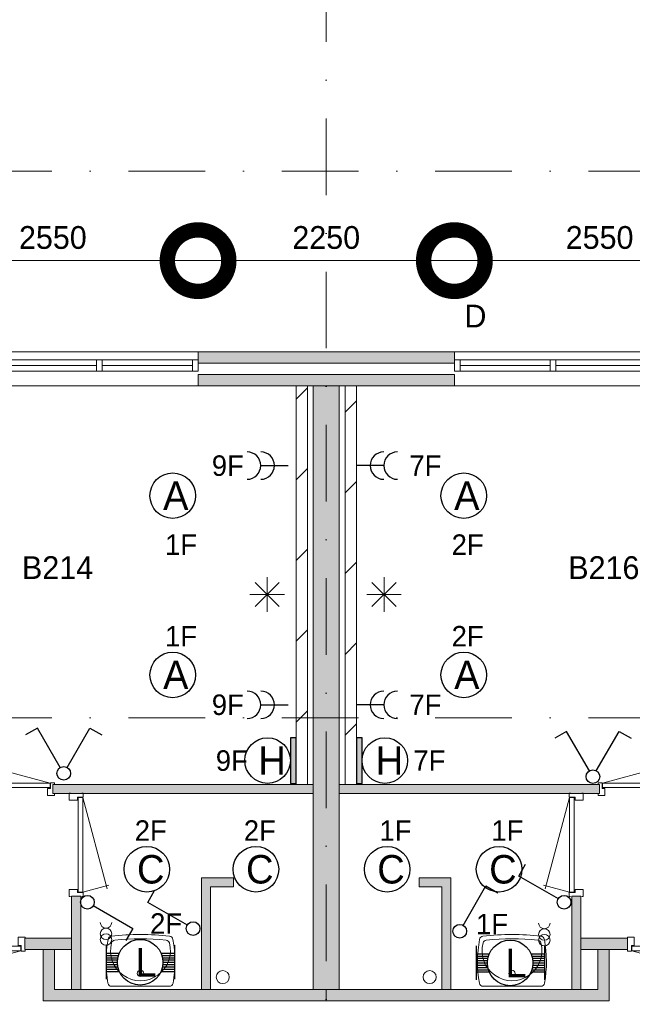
# Model space of a CAD drawing. Header units: millimetres. Extents: x 84337 to 168437, y -3060 to 56340.
# Tile 33 of 84: x 115629 to 121007, y 11954 to 20601. Entities that reach past the tile are written whole.
import ezdxf
from ezdxf.enums import TextEntityAlignment as Align
from ezdxf.xclip import XClip

# ---------------------------------------------------------------- set-up
doc = ezdxf.new("R2010")
doc.units = ezdxf.units.MM
doc.header["$PDMODE"] = 3
doc.header["$PDSIZE"] = 1
doc.linetypes.add('DGN1', pattern=[504.6, 0, -504.6])
doc.linetypes.add('DGN4', pattern=[1345.6, 672.8, -336.4, 0, -336.4])
for name, color, linetype in [('14', 7, 'Continuous'), ('16', 7, 'Continuous'), ('17', 7, 'Continuous'), ('18', 7, 'Continuous'), ('19', 7, 'Continuous'), ('30', 7, 'Continuous'), ('32', 7, 'Continuous'), ('33', 7, 'Continuous'), ('40', 7, 'Continuous'), ('48', 7, 'Continuous'), ('5', 7, 'Continuous'), ('56', 7, 'Continuous'), ('58', 7, 'Continuous'), ('62', 7, 'Continuous')]:
    doc.layers.add(name, color=color, linetype=linetype)
doc.styles.add('dgn001', font='dgn001.shx')
doc.styles.add('dgn003', font='dgn003.shx')
doc.styles.get("Standard").update_dxf_attribs({"font": 'arial.ttf'})
doc.dimstyles.get("Standard").update_dxf_attribs({"dimtxt": 0.18, "dimasz": 0.18, "dimexe": 0.18, "dimexo": 0.0625, "dimgap": 0.09, "dimtad": 0, "dimtih": 1, "dimtoh": 1, "dimdec": 4, "dimzin": 0, "dimdsep": 46, "dimtxsty": 'Standard', "dimcen": 0.09, "dimadec": 0, "dimazin": 0, "dimtfac": 1, "dimtdec": 4, "dimtofl": 0, "dimtmove": 0, "dimatfit": 3, "dimfxl": 1, "dimtolj": 1, "dimtzin": 0, "dimarcsym": 0})

# ---------------------------------------------------------------- blocks, each defined once
blk = doc.blocks.new('EA734')
at = {"layer": '18'}
blk.add_hatch(color=3, dxfattribs=at).paths.add_polyline_path([(0, -200), (0, 200), (-50, 200), (-50, -200)])
at = {"layer": '18', "color": 3, "linetype": 'Continuous', "lineweight": 30, "flags": 128}
blk.add_lwpolyline([(0, -200), (0, 200), (-50, 200), (-50, -200), (0, -200)], dxfattribs=at)
at = {"layer": '18', "color": 3, "linetype": 'Continuous', "lineweight": 30}
blk.add_circle((-250, 0), 200, dxfattribs=at)
at = {"layer": '18', "color": 1, "linetype": 'Continuous', "lineweight": 13, "style": 'dgn001'}
blk.add_text('9F', height=180, dxfattribs=at).set_placement((-423.4, 0), align=Align.MIDDLE_RIGHT)
at = {"layer": '18', "color": 2, "linetype": 'Continuous', "lineweight": 13, "style": 'dgn001'}
blk.add_text('H', height=250, dxfattribs=at).set_placement((-210.3, 0), align=Align.MIDDLE_CENTER)
blk = doc.blocks.new('EA836')
at = {"layer": '18'}
blk.add_hatch(color=3, dxfattribs=at).paths.add_polyline_path([(50, -200), (50, 200), (0, 200), (0, -200)])
at = {"layer": '18', "color": 3, "linetype": 'Continuous', "lineweight": 30, "flags": 128}
blk.add_lwpolyline([(50, -200), (50, 200), (0, 200), (0, -200), (50, -200)], dxfattribs=at)
at = {"layer": '18', "color": 3, "linetype": 'Continuous', "lineweight": 30}
blk.add_circle((250, 0), 200, dxfattribs=at)
at = {"layer": '18', "color": 2, "linetype": 'Continuous', "lineweight": 13, "style": 'dgn001'}
blk.add_text('H', height=250, dxfattribs=at).set_placement((289.7, 0), align=Align.MIDDLE_CENTER)
at = {"layer": '18', "color": 1, "linetype": 'Continuous', "lineweight": 13, "style": 'dgn001'}
blk.add_text('7F', height=180, dxfattribs=at).set_placement((500, 0), align=Align.MIDDLE_LEFT)
blk = doc.blocks.new('EC6358')
at = {"layer": '18', "color": 3, "linetype": 'Continuous', "lineweight": 30}
blk.add_circle((0.005, 0), 200, dxfattribs=at)
at = {"layer": '18', "color": 1, "linetype": 'Continuous', "lineweight": 13, "style": 'dgn001'}
blk.add_text('2F', height=180, dxfattribs=at).set_placement((34.02, 250), align=Align.CENTER)
at = {"layer": '18', "color": 2, "linetype": 'Continuous', "lineweight": 13, "style": 'dgn001'}
blk.add_text('C', height=249.99, dxfattribs=at).set_placement((33.755, -0.005), align=Align.MIDDLE_CENTER)
blk = doc.blocks.new('EC6359')
at = {"layer": '18', "color": 3, "linetype": 'Continuous', "lineweight": 30}
blk.add_circle((0.005, 0), 200, dxfattribs=at)
at = {"layer": '18', "color": 1, "linetype": 'Continuous', "lineweight": 13, "style": 'dgn001'}
blk.add_text('2F', height=180, dxfattribs=at).set_placement((34.02, 250), align=Align.CENTER)
at = {"layer": '18', "color": 2, "linetype": 'Continuous', "lineweight": 13, "style": 'dgn001'}
blk.add_text('C', height=249.99, dxfattribs=at).set_placement((33.755, -0.005), align=Align.MIDDLE_CENTER)
blk = doc.blocks.new('EC6360')
at = {"layer": '18', "color": 3, "linetype": 'Continuous', "lineweight": 30}
blk.add_circle((0, 0), 200, dxfattribs=at)
at = {"layer": '18', "color": 1, "linetype": 'Continuous', "lineweight": 13, "style": 'dgn001'}
blk.add_text('1F', height=180, dxfattribs=at).set_placement((73, 250), align=Align.CENTER)
at = {"layer": '18', "color": 2, "linetype": 'Continuous', "lineweight": 13, "style": 'dgn001'}
blk.add_text('A', height=250, dxfattribs=at).set_placement((26.9, 0), align=Align.MIDDLE_CENTER)
blk = doc.blocks.new('EC6363')
at = {"layer": '18', "color": 3, "linetype": 'Continuous', "lineweight": 30}
blk.add_circle((-0.015, 0.01), 200, dxfattribs=at)
at = {"layer": '18', "color": 2, "linetype": 'Continuous', "lineweight": 13, "style": 'dgn001'}
blk.add_text('A', height=249.99, dxfattribs=at).set_placement((26.855, -0.005), align=Align.MIDDLE_CENTER)
at = {"layer": '18', "color": 1, "linetype": 'Continuous', "lineweight": 13, "style": 'dgn001'}
blk.add_text('1F', height=180, dxfattribs=at).set_placement((72.98, -340), align=Align.TOP_CENTER)
blk = doc.blocks.new('EC6378')
at = {"layer": '18', "color": 3, "linetype": 'Continuous', "lineweight": 30}
blk.add_circle((0, 0), 200, dxfattribs=at)
at = {"layer": '18', "color": 1, "linetype": 'Continuous', "lineweight": 13, "style": 'dgn001'}
blk.add_text('2F', height=180, dxfattribs=at).set_placement((34, 250), align=Align.CENTER)
at = {"layer": '18', "color": 2, "linetype": 'Continuous', "lineweight": 13, "style": 'dgn001'}
blk.add_text('A', height=250, dxfattribs=at).set_placement((26.9, 0), align=Align.MIDDLE_CENTER)
blk = doc.blocks.new('EC6381')
at = {"layer": '18', "color": 3, "linetype": 'Continuous', "lineweight": 30}
blk.add_circle((0, 0), 200, dxfattribs=at)
at = {"layer": '18', "color": 2, "linetype": 'Continuous', "lineweight": 13, "style": 'dgn001'}
blk.add_text('A', height=250, dxfattribs=at).set_placement((26.9, 0), align=Align.MIDDLE_CENTER)
at = {"layer": '18', "color": 1, "linetype": 'Continuous', "lineweight": 13, "style": 'dgn001'}
blk.add_text('2F', height=180, dxfattribs=at).set_placement((34, -340), align=Align.TOP_CENTER)
blk = doc.blocks.new('EC6384')
at = {"layer": '18', "color": 3, "linetype": 'Continuous', "lineweight": 30}
blk.add_circle((-0.005, 0), 200, dxfattribs=at)
at = {"layer": '18', "color": 1, "linetype": 'Continuous', "lineweight": 13, "style": 'dgn001'}
blk.add_text('1F', height=180, dxfattribs=at).set_placement((72.98, 250), align=Align.CENTER)
at = {"layer": '18', "color": 2, "linetype": 'Continuous', "lineweight": 13, "style": 'dgn001'}
blk.add_text('C', height=249.99, dxfattribs=at).set_placement((33.755, -0.005), align=Align.MIDDLE_CENTER)
blk = doc.blocks.new('EC6385')
at = {"layer": '18', "color": 3, "linetype": 'Continuous', "lineweight": 30}
blk.add_circle((-0.005, 0), 200, dxfattribs=at)
at = {"layer": '18', "color": 1, "linetype": 'Continuous', "lineweight": 13, "style": 'dgn001'}
blk.add_text('1F', height=180, dxfattribs=at).set_placement((72.98, 250), align=Align.CENTER)
at = {"layer": '18', "color": 2, "linetype": 'Continuous', "lineweight": 13, "style": 'dgn001'}
blk.add_text('C', height=249.99, dxfattribs=at).set_placement((33.755, -0.005), align=Align.MIDDLE_CENTER)
blk = doc.blocks.new('AnonymousCell7')
at = {"layer": '18', "color": 3, "linetype": 'Continuous', "lineweight": 0, "flags": 128}
blk.add_lwpolyline([(50, 99.5, -0.99989), (-50, 99.5)], format="xyb", dxfattribs=at)
at = {"layer": '18', "color": 3, "linetype": 'Continuous', "lineweight": 0}
for centre in [(0, -0.5), (0, -50.5)]:
    blk.add_circle(centre, 50, dxfattribs=at)
blk = doc.blocks.new('EA07')
at = {"layer": '18', "color": 3, "linetype": 'Continuous', "lineweight": 30}
for p, q in [((-300, 150), (-300, -150)), ((300, 150), (300, -150)), ((-300, 80), (-182, 80)), ((-300, 60), (-190, 60)), ((-300, 40), (-195, 40)), ((-300, 20), (-200, 20)), ((-300, 0), (-200, 0)), ((182, 80), (300, 80)), ((190, 60), (300, 60)), ((195, 40), (300, 40)), ((200, 20), (300, 20)), ((200, 0), (300, 0)), ((-300, -20), (-200, -20)), ((-300, -40), (-195, -40)), ((-300, -60), (-190, -60)), ((-300, -80), (-182, -80)), ((182, -80), (300, -80)), ((190, -60), (300, -60)), ((195, -40), (300, -40)), ((200, -20), (300, -20))]:
    blk.add_line(p, q, dxfattribs=at)
blk.add_circle((0, -0.5), 200, dxfattribs=at)
at = {"layer": '18', "color": 1, "linetype": 'Continuous', "lineweight": 0, "style": 'dgn001'}
blk.add_text('2F', height=180, dxfattribs=at).set_placement((368.04, 250), align=Align.RIGHT)
at = {"layer": '18', "color": 2, "linetype": 'Continuous', "lineweight": 13, "style": 'dgn001'}
blk.add_text('L', height=249.99, dxfattribs=at).set_placement((50.995, -1.005), align=Align.MIDDLE_CENTER)
blk = doc.blocks.new('AnonymousCell34')
at = {"layer": '18', "color": 3, "linetype": 'Continuous', "lineweight": 0}
for centre in [(0, -0.5), (0, -50.5)]:
    blk.add_circle(centre, 50, dxfattribs=at)
blk.add_arc((0, 99.5), 50, 180.00631, 359.99369, dxfattribs=at)
blk = doc.blocks.new('EA011')
at = {"layer": '18', "color": 3, "linetype": 'Continuous', "lineweight": 30}
for p, q in [((-300, 150), (-300, -150)), ((300, 150), (300, -150)), ((-300, 80), (-182, 80)), ((-300, 60), (-190, 60)), ((-300, 40), (-195, 40)), ((-300, 20), (-200, 20)), ((-300, 0), (-200, 0)), ((182, 80), (300, 80)), ((190, 60), (300, 60)), ((195, 40), (300, 40)), ((200, 20), (300, 20)), ((200, 0), (300, 0)), ((-300, -20), (-200, -20)), ((-300, -40), (-195, -40)), ((-300, -60), (-190, -60)), ((-300, -80), (-182, -80)), ((182, -80), (300, -80)), ((190, -60), (300, -60)), ((195, -40), (300, -40)), ((200, -20), (300, -20))]:
    blk.add_line(p, q, dxfattribs=at)
blk.add_circle((0, -0.5), 200, dxfattribs=at)
at = {"layer": '18', "color": 1, "linetype": 'Continuous', "lineweight": 0, "style": 'dgn001'}
blk.add_text('1F', height=180, dxfattribs=at).set_placement((-300, 250))
at = {"layer": '18', "color": 2, "linetype": 'Continuous', "lineweight": 13, "style": 'dgn001'}
blk.add_text('L', height=249.99, dxfattribs=at).set_placement((50.995, -1.005), align=Align.MIDDLE_CENTER)
blk = doc.blocks.new('EL197')
at = {"layer": '16', "color": 3, "linetype": 'Continuous', "lineweight": 30}
blk.add_line((-240, 0), (0, 0), dxfattribs=at)
for centre in [(-360, 0), (-240, 0)]:
    blk.add_arc(centre, 120, 270, 90, dxfattribs=at)
at = {"layer": '16', "color": 2, "linetype": 'Continuous', "lineweight": 13, "style": 'dgn001'}
blk.add_text('9F', height=180, dxfattribs=at).set_placement((-388.44, 0), align=Align.MIDDLE_RIGHT)
blk = doc.blocks.new('EL198')
at = {"layer": '16', "color": 3, "linetype": 'Continuous', "lineweight": 30}
blk.add_line((-240, 0), (0, 0), dxfattribs=at)
for centre in [(-360, 0), (-240, 0)]:
    blk.add_arc(centre, 120, 270, 90, dxfattribs=at)
at = {"layer": '16', "color": 2, "linetype": 'Continuous', "lineweight": 13, "style": 'dgn001'}
blk.add_text('9F', height=180, dxfattribs=at).set_placement((-388.44, 0), align=Align.MIDDLE_RIGHT)
blk = doc.blocks.new('EL199')
at = {"layer": '16', "color": 3, "linetype": 'Continuous', "lineweight": 30}
blk.add_line((240, 0), (0, 0), dxfattribs=at)
for centre in [(240, 0), (360, 0)]:
    blk.add_arc(centre, 120, 90, 270, dxfattribs=at)
at = {"layer": '16', "color": 2, "linetype": 'Continuous', "lineweight": 13, "style": 'dgn001'}
blk.add_text('7F', height=180, dxfattribs=at).set_placement((465, 0), align=Align.MIDDLE_LEFT)
blk = doc.blocks.new('EL1100')
at = {"layer": '16', "color": 3, "linetype": 'Continuous', "lineweight": 30}
blk.add_line((240, 0), (0, 0), dxfattribs=at)
for centre in [(240, 0), (360, 0)]:
    blk.add_arc(centre, 120, 90, 270, dxfattribs=at)
at = {"layer": '16', "color": 2, "linetype": 'Continuous', "lineweight": 13, "style": 'dgn001'}
blk.add_text('7F', height=180, dxfattribs=at).set_placement((465, 0), align=Align.MIDDLE_LEFT)
blk = doc.blocks.new('EH629')
at = {"layer": '19', "color": 3, "linetype": 'Continuous', "lineweight": 30}
for p, q in [((-230, 398), (-335, 338)), ((-30, 50), (-230, 398)), ((30, 50), (230, 398)), ((230, 398), (335, 338))]:
    blk.add_line(p, q, dxfattribs=at)
blk.add_circle((0, 0), 60, dxfattribs=at)
blk = doc.blocks.new('EH0118')
at = {"layer": '19', "color": 3, "linetype": 'Continuous', "lineweight": 30}
for p, q in [((30, 50), (230, 398)), ((230, 398), (335, 338))]:
    blk.add_line(p, q, dxfattribs=at)
blk.add_circle((0, 0), 60, dxfattribs=at)
blk = doc.blocks.new('EH0119')
at = {"layer": '19', "color": 3, "linetype": 'Continuous', "lineweight": 30}
for p, q in [((-398, 230), (-338, 335)), ((-50, 30), (-398, 230))]:
    blk.add_line(p, q, dxfattribs=at)
blk.add_circle((0, 0), 60, dxfattribs=at)
blk = doc.blocks.new('EH0120')
at = {"layer": '19', "color": 3, "linetype": 'Continuous', "lineweight": 30}
for p, q in [((-398, 230), (-338, 335)), ((-50, 30), (-398, 230))]:
    blk.add_line(p, q, dxfattribs=at)
blk.add_circle((0, 0), 60, dxfattribs=at)
blk = doc.blocks.new('EH0121')
at = {"layer": '19', "color": 3, "linetype": 'Continuous', "lineweight": 30}
for p, q in [((50, -30), (398, -230)), ((398, -230), (338, -335))]:
    blk.add_line(p, q, dxfattribs=at)
blk.add_circle((0, 0), 60, dxfattribs=at)
blk = doc.blocks.new('EH630')
at = {"layer": '19', "color": 3, "linetype": 'Continuous', "lineweight": 30}
for p, q in [((-230, 398), (-335, 338)), ((-30, 50), (-230, 398)), ((30, 50), (230, 398)), ((230, 398), (335, 338))]:
    blk.add_line(p, q, dxfattribs=at)
blk.add_circle((0, 0), 60, dxfattribs=at)
blk = doc.blocks.new('930L099')
at = {"layer": '33', "color": 1, "linetype": 'Continuous', "lineweight": 0}
for p, q in [((968, 98), (899.56, 353.44)), ((38, 98), (936.31, 338.7))]:
    blk.add_line(p, q, dxfattribs=at)
at = {"layer": '33', "color": 92, "linetype": 'Continuous', "lineweight": 13, "true_color": 0x00e100, "flags": 128}
for points in [[(0, 90), (0, 101), (35, 101), (35, 51), (60, 51), (60, -11), (0, -11), (0, 0)], [(1006, 90), (1006, 101), (971, 101), (971, 51), (946, 51), (946, -11), (1006, -11), (1006, 0)]]:
    blk.add_lwpolyline(points, dxfattribs=at)
at = {"layer": '33', "color": 2, "linetype": 'Continuous', "lineweight": 13, "true_color": 0xf0f000, "flags": 128}
blk.add_lwpolyline([(968, 98), (38, 98), (38, 58), (968, 58), (968, 98)], dxfattribs=at)
blk = doc.blocks.new('830R1028')
at = {"layer": '33', "color": 1, "linetype": 'Continuous', "lineweight": 0}
for p, q in [((-868, -108), (-66.28, -322.82)), ((-38, -108), (-99.32, -336.87))]:
    blk.add_line(p, q, dxfattribs=at)
at = {"layer": '33', "color": 92, "linetype": 'Continuous', "lineweight": 13, "true_color": 0x00e100, "flags": 128}
for points in [[(-906, -100), (-906, -111), (-871, -111), (-871, -61), (-846, -61), (-846, 11), (-906, 11), (-906, 0)], [(0, -100), (0, -111), (-35, -111), (-35, -61), (-60, -61), (-60, 11), (0, 11), (0, 0)]]:
    blk.add_lwpolyline(points, dxfattribs=at)
at = {"layer": '33', "color": 2, "linetype": 'Continuous', "lineweight": 13, "true_color": 0xf0f000, "flags": 128}
blk.add_lwpolyline([(-868, -108), (-38, -108), (-38, -68), (-868, -68), (-868, -108)], dxfattribs=at)
blk = doc.blocks.new('830R1029')
at = {"layer": '33', "color": 1, "linetype": 'Continuous', "lineweight": 0}
for p, q in [((-108, 868), (-322.82, 66.28)), ((-108, 38), (-336.87, 99.32))]:
    blk.add_line(p, q, dxfattribs=at)
at = {"layer": '33', "color": 92, "linetype": 'Continuous', "lineweight": 13, "true_color": 0x00e100, "flags": 128}
for points in [[(-100, 906), (-111, 906), (-111, 871), (-61, 871), (-61, 846), (11, 846), (11, 906), (0, 906)], [(-100, 0), (-111, 0), (-111, 35), (-61, 35), (-61, 60), (11, 60), (11, 0), (0, 0)]]:
    blk.add_lwpolyline(points, dxfattribs=at)
at = {"layer": '33', "color": 2, "linetype": 'Continuous', "lineweight": 13, "true_color": 0xf0f000, "flags": 128}
blk.add_lwpolyline([(-108, 868), (-108, 38), (-68, 38), (-68, 868), (-108, 868)], dxfattribs=at)
blk = doc.blocks.new('830R1030')
at = {"layer": '33', "color": 1, "linetype": 'Continuous', "lineweight": 0}
for p, q in [((108, 868), (322.82, 66.28)), ((108, 38), (336.87, 99.32))]:
    blk.add_line(p, q, dxfattribs=at)
at = {"layer": '33', "color": 92, "linetype": 'Continuous', "lineweight": 13, "true_color": 0x00e100, "flags": 128}
for points in [[(100, 906), (111, 906), (111, 871), (61, 871), (61, 846), (-11, 846), (-11, 906), (0, 906)], [(100, 0), (111, 0), (111, 35), (61, 35), (61, 60), (-11, 60), (-11, 0), (0, 0)]]:
    blk.add_lwpolyline(points, dxfattribs=at)
at = {"layer": '33', "color": 2, "linetype": 'Continuous', "lineweight": 13, "true_color": 0xf0f000, "flags": 128}
blk.add_lwpolyline([(108, 868), (108, 38), (68, 38), (68, 868), (108, 868)], dxfattribs=at)
blk = doc.blocks.new('930L0910')
at = {"layer": '33', "color": 1, "linetype": 'Continuous', "lineweight": 0}
for p, q in [((-968, 98), (-899.56, 353.44)), ((-38, 98), (-936.31, 338.7))]:
    blk.add_line(p, q, dxfattribs=at)
at = {"layer": '33', "color": 92, "linetype": 'Continuous', "lineweight": 13, "true_color": 0x00e100, "flags": 128}
for points in [[(-1006, 90), (-1006, 101), (-971, 101), (-971, 51), (-946, 51), (-946, -11), (-1006, -11), (-1006, 0)], [(0, 90), (0, 101), (-35, 101), (-35, 51), (-60, 51), (-60, -11), (0, -11), (0, 0)]]:
    blk.add_lwpolyline(points, dxfattribs=at)
at = {"layer": '33', "color": 2, "linetype": 'Continuous', "lineweight": 13, "true_color": 0xf0f000, "flags": 128}
blk.add_lwpolyline([(-968, 98), (-38, 98), (-38, 58), (-968, 58), (-968, 98)], dxfattribs=at)
blk = doc.blocks.new('WT019')
at = {"layer": '40', "color": 7, "linetype": 'Continuous', "lineweight": 0}
blk.add_line((253.2, 20), (-253.2, 20), dxfattribs=at)
blk.add_circle((0, 133.3), 28.1, dxfattribs=at)
for centre, radius, start, end in [((-252, 426.2), 33, 96.85751, 169.65449), ((0, -1669.4), 2143.7, 83.14249, 96.85751), ((0, -1706.8), 2143.7, 83.95824, 96.04176), ((252, 426.2), 33, 10.34551, 83.14249), ((765.8, 236.5), 1068.4, 169.44861, 190.20169), ((0, 332.1), 263.1, 164.86666, 15.13334), ((-222.2, 392.2), 33, 96.04176, 164.86666), ((222.2, 392.2), 33, 15.13334, 83.95824), ((-765.8, 236.5), 1068.4, 349.79831, 10.55139), ((-253.2, 53), 33, 190.00267, 270), ((253.2, 53), 33, 270, 349.99733)]:
    blk.add_arc(centre, radius, start, end, dxfattribs=at)
blk = doc.blocks.new('830R1032')
at = {"layer": '33', "color": 1, "linetype": 'Continuous', "lineweight": 0}
for p, q in [((38, -108), (99.32, -336.87)), ((868, -108), (66.28, -322.82))]:
    blk.add_line(p, q, dxfattribs=at)
at = {"layer": '33', "color": 92, "linetype": 'Continuous', "lineweight": 13, "true_color": 0x00e100, "flags": 128}
for points in [[(0, -100), (0, -111), (35, -111), (35, -61), (60, -61), (60, 11), (0, 11), (0, 0)], [(906, -100), (906, -111), (871, -111), (871, -61), (846, -61), (846, 11), (906, 11), (906, 0)]]:
    blk.add_lwpolyline(points, dxfattribs=at)
at = {"layer": '33', "color": 2, "linetype": 'Continuous', "lineweight": 13, "true_color": 0xf0f000, "flags": 128}
blk.add_lwpolyline([(868, -108), (38, -108), (38, -68), (868, -68), (868, -108)], dxfattribs=at)
blk = doc.blocks.new('WT0110')
at = {"layer": '40', "color": 7, "linetype": 'Continuous', "lineweight": 0}
blk.add_line((-253.2, 20), (253.2, 20), dxfattribs=at)
at = {"layer": '40', "color": 7, "linetype": 'Continuous', "lineweight": 0, "flags": 128}
for points in [[(-284.5, 432.1, -0.328769), (-256, 459)], [(-256, 459, -0.059915), (256, 459)], [(-225.6, 425, -0.052773), (225.6, 425)], [(256, 459, -0.328769), (284.5, 432.1)], [(-285.7, 47.3, -0.090801), (-284.5, 432.1)], [(254, 400.8, -1.30637), (-254, 400.8)], [(-254, 400.8, -0.309671), (-225.6, 425)], [(225.6, 425, -0.309671), (254, 400.8)], [(284.5, 432.1, -0.090801), (285.7, 47.3)], [(-253.2, 20, -0.363957), (-285.7, 47.3)], [(285.7, 47.3, -0.363957), (253.2, 20)]]:
    blk.add_lwpolyline(points, format="xyb", dxfattribs=at)
at = {"layer": '40', "color": 7, "linetype": 'Continuous', "lineweight": 0}
blk.add_circle((0, 133.3), 28.1, dxfattribs=at)
blk = doc.blocks.new('_DotSmall')
at = {"color": 0, "linetype": 'ByBlock', "const_width": 0.5}
blk.add_lwpolyline([(-0.0625, 0, 1), (0.0625, 0, 1)], format="xyb", close=True, dxfattribs=at)
blk = doc.blocks.new('*D7976')
at = {"layer": '58', "color": 3, "linetype": 'Continuous', "lineweight": 0, "transparency": 16777216}
blk.add_line((31924.8, 16707.8), (29374.8, 16707.8), dxfattribs=at)
at = {"layer": 'Defpoints', "color": 0, "linetype": 'Continuous', "transparency": 16777216}
for p in [(29374.8, 16707.8), (29374.8, 15907.8), (31924.8, 15907.8)]:
    blk.add_point(p, dxfattribs=at)
at = {"layer": '58', "color": 3, "linetype": 'Continuous', "lineweight": 0, "transparency": 16777216, "xscale": 1080, "yscale": 1080, "zscale": 1080, "rotation": 180}
blk.add_blockref('_DotSmall', (29374.8, 16707.8), dxfattribs=at)
at = {"layer": '58', "color": 3, "linetype": 'Continuous', "lineweight": 0, "transparency": 16777216, "xscale": 1080, "yscale": 1080, "zscale": 1080}
blk.add_blockref('_DotSmall', (31924.8, 16707.8), dxfattribs=at)
at = {"layer": '58', "color": 3, "linetype": 'Continuous', "lineweight": 0, "transparency": 16777216, "insert": (30649.8, 16909.9), "char_height": 200, "attachment_point": 5, "style": 'dgn003'}
blk.add_mtext('\\A1;2550', dxfattribs=at)
blk = doc.blocks.new('*D7977')
at = {"layer": '58', "color": 3, "linetype": 'Continuous', "lineweight": 0, "transparency": 16777216}
blk.add_line((27124.8, 16707.8), (29374.8, 16707.8), dxfattribs=at)
at = {"layer": 'Defpoints', "color": 0, "linetype": 'Continuous', "transparency": 16777216}
for p in [(29374.8, 16707.8), (27124.8, 15907.8), (29374.8, 15907.8)]:
    blk.add_point(p, dxfattribs=at)
at = {"layer": '58', "color": 3, "linetype": 'Continuous', "lineweight": 0, "transparency": 16777216, "xscale": 1080, "yscale": 1080, "zscale": 1080, "rotation": 180}
blk.add_blockref('_DotSmall', (27124.8, 16707.8), dxfattribs=at)
at = {"layer": '58', "color": 3, "linetype": 'Continuous', "lineweight": 0, "transparency": 16777216, "xscale": 1080, "yscale": 1080, "zscale": 1080}
blk.add_blockref('_DotSmall', (29374.8, 16707.8), dxfattribs=at)
at = {"layer": '58', "color": 3, "linetype": 'Continuous', "lineweight": 0, "transparency": 16777216, "insert": (28249.8, 16909.9), "char_height": 200, "attachment_point": 5, "style": 'dgn003'}
blk.add_mtext('\\A1;2250', dxfattribs=at)
blk = doc.blocks.new('*D7978')
at = {"layer": '58', "color": 3, "linetype": 'Continuous', "lineweight": 0, "transparency": 16777216}
blk.add_line((24574.8, 16707.8), (27124.8, 16707.8), dxfattribs=at)
at = {"layer": 'Defpoints', "color": 0, "linetype": 'Continuous', "transparency": 16777216}
for p in [(27124.8, 16707.8), (24574.8, 15907.8), (27124.8, 15907.8)]:
    blk.add_point(p, dxfattribs=at)
at = {"layer": '58', "color": 3, "linetype": 'Continuous', "lineweight": 0, "transparency": 16777216, "xscale": 1080, "yscale": 1080, "zscale": 1080, "rotation": 180}
blk.add_blockref('_DotSmall', (24574.8, 16707.8), dxfattribs=at)
at = {"layer": '58', "color": 3, "linetype": 'Continuous', "lineweight": 0, "transparency": 16777216, "xscale": 1080, "yscale": 1080, "zscale": 1080}
blk.add_blockref('_DotSmall', (27124.8, 16707.8), dxfattribs=at)
at = {"layer": '58', "color": 3, "linetype": 'Continuous', "lineweight": 0, "transparency": 16777216, "insert": (25849.8, 16909.9), "char_height": 200, "attachment_point": 5, "style": 'dgn003'}
blk.add_mtext('\\A1;2550', dxfattribs=at)
blk = doc.blocks.new('EAE666')
at = {"layer": '5', "color": 3, "linetype": 'Continuous', "lineweight": 0}
for p, q in [((106.04, -106.05), (-106.06, 106.05)), ((-106.06, -106.05), (106.04, 106.05)), ((0, -151.5), (0, 151.5)), ((-151.5, 0), (151.5, 0))]:
    blk.add_line(p, q, dxfattribs=at)
blk = doc.blocks.new('EAE667')
at = {"layer": '5', "color": 3, "linetype": 'Continuous', "lineweight": 0}
for p, q in [((106.04, -106.05), (-106.06, 106.05)), ((-106.06, -106.05), (106.04, 106.05)), ((0, -151.5), (0, 151.5)), ((-151.5, 0), (151.5, 0))]:
    blk.add_line(p, q, dxfattribs=at)
blk = doc.blocks.new('50E03_329_B02 - Default')
at = {"layer": '16'}
blk.add_hatch(color=7, dxfattribs=at).paths.add_polyline_path([(27124.76, 15807.77), (29374.76, 15807.77), (29374.76, 15907.77), (27124.76, 15907.77)])
at = {"layer": '62'}
for color, points in [(9, [(27124.76, 15607.77), (29374.76, 15607.77), (29374.76, 15707.77), (27124.76, 15707.77)]), (9, [(28134.76, 15607.77), (28364.76, 15607.77), (28364.76, 10307.77), (28134.76, 10307.77)]), (9, [(28134.76, 12027.77), (25849.76, 12027.77), (25849.76, 12107.77), (28134.76, 12107.77)]), (9, [(28364.76, 12027.77), (30649.76, 12027.77), (30649.76, 12107.77), (28364.76, 12107.77)]), (9, [(27434.76, 11207.77), (27434.76, 11287.77), (27154.76, 11287.77), (27154.76, 10307.77), (27234.76, 10307.77), (27234.76, 11207.77)]), (9, [(29064.76, 11207.77), (29064.76, 11287.77), (29344.76, 11287.77), (29344.76, 10307.77), (29264.76, 10307.77), (29264.76, 11207.77)]), (9, [(26094.76, 11127.77), (26014.76, 11127.77), (26014.76, 10307.77), (26094.76, 10307.77)]), (9, [(30404.76, 11127.77), (30484.76, 11127.77), (30484.76, 10307.77), (30404.76, 10307.77)]), (7, [(26014.76, 10757.77), (25604.76, 10757.77), (25604.76, 10657.77), (26014.76, 10657.77)]), (7, [(30484.76, 10757.77), (30894.76, 10757.77), (30894.76, 10657.77), (30484.76, 10657.77)]), (7, [(28249.76, 10207.77), (28249.76, 10307.77), (25864.76, 10307.77), (25864.76, 10657.77), (25764.76, 10657.77), (25764.76, 10207.77)]), (7, [(28249.76, 10207.77), (28249.76, 10307.77), (30634.76, 10307.77), (30634.76, 10657.77), (30734.76, 10657.77), (30734.76, 10207.77)])]:
    blk.add_hatch(color=color, dxfattribs=at).paths.add_polyline_path(points)
at = {"layer": '16', "color": 92, "linetype": 'Continuous', "lineweight": 0, "true_color": 0x00e100, "flags": 128}
for points in [[(27124.76, 15807.77), (29374.76, 15807.77), (29374.76, 15907.77), (27124.76, 15907.77), (27124.76, 15807.77)], [(27124.76, 15607.77), (29374.76, 15607.77), (29374.76, 15707.77), (27124.76, 15707.77), (27124.76, 15607.77)], [(25849.76, 12027.77), (28134.76, 12027.77), (28134.76, 12107.77), (25849.76, 12107.77), (25849.76, 12027.77)], [(30649.76, 12027.77), (28364.76, 12027.77), (28364.76, 12107.77), (30649.76, 12107.77), (30649.76, 12027.77)], [(27234.76, 10307.77), (27234.76, 11207.77), (27434.76, 11207.77), (27434.76, 11287.77), (27154.76, 11287.77), (27154.76, 10307.77), (27234.76, 10307.77)], [(29264.76, 10307.77), (29264.76, 11207.77), (29064.76, 11207.77), (29064.76, 11287.77), (29344.76, 11287.77), (29344.76, 10307.77), (29264.76, 10307.77)], [(26094.76, 10307.77), (26014.76, 10307.77), (26014.76, 11127.77), (26094.76, 11127.77), (26094.76, 10307.77)], [(30404.76, 10307.77), (30484.76, 10307.77), (30484.76, 11127.77), (30404.76, 11127.77), (30404.76, 10307.77)], [(26014.76, 10657.77), (25604.76, 10657.77), (25604.76, 10757.77), (26014.76, 10757.77), (26014.76, 10657.77)], [(30484.76, 10657.77), (30894.76, 10657.77), (30894.76, 10757.77), (30484.76, 10757.77), (30484.76, 10657.77)], [(28249.76, 10207.77), (25764.76, 10207.77), (25764.76, 10657.77), (25864.76, 10657.77), (25864.76, 10307.77), (28249.76, 10307.77), (28249.76, 10207.77)], [(28249.76, 10207.77), (30734.76, 10207.77), (30734.76, 10657.77), (30634.76, 10657.77), (30634.76, 10307.77), (28249.76, 10307.77), (28249.76, 10207.77)]]:
    blk.add_lwpolyline(points, dxfattribs=at)
at = {"layer": '16', "color": 7, "linetype": 'Continuous', "lineweight": 0, "flags": 128}
blk.add_lwpolyline([(27124.76, 15807.77), (29374.76, 15807.77), (29374.76, 15907.77), (27124.76, 15907.77), (27124.76, 15807.77)], dxfattribs=at)
at = {"layer": '17', "color": 92, "linetype": 'Continuous', "lineweight": 0, "true_color": 0x00e100, "flags": 128}
blk.add_lwpolyline([(28134.76, 10307.77), (28364.76, 10307.77), (28364.76, 15607.77), (28134.76, 15607.77), (28134.76, 10307.77)], dxfattribs=at)
at = {"layer": '30', "color": 3, "linetype": 'Continuous', "lineweight": 0}
for p, q in [((27124.76, 15907.77), (24574.76, 15907.77)), ((29374.76, 15907.77), (31924.76, 15907.77)), ((27124.76, 15607.77), (24574.76, 15607.77)), ((29374.76, 15607.77), (31924.76, 15607.77))]:
    blk.add_line(p, q, dxfattribs=at)
at = {"layer": '32', "color": 3, "linetype": 'Continuous', "lineweight": 0}
for p, q in [((27074.76, 15837.77), (24574.76, 15837.77)), ((27074.76, 15737.77), (27074.76, 15837.77)), ((29424.76, 15837.77), (31924.76, 15837.77)), ((29424.76, 15737.77), (29424.76, 15837.77)), ((24624.76, 15737.77), (27074.76, 15737.77)), ((26233.09, 15787.77), (25466.42, 15787.77)), ((27074.76, 15787.77), (26283.09, 15787.77)), ((29424.76, 15787.77), (30216.43, 15787.77)), ((31874.76, 15737.77), (29424.76, 15737.77)), ((30266.43, 15787.77), (31033.1, 15787.77))]:
    blk.add_line(p, q, dxfattribs=at)
at = {"layer": '32', "color": 3, "linetype": 'Continuous', "lineweight": 0, "flags": 128}
for points in [[(26283.09, 15837.77), (26233.09, 15837.77), (26233.09, 15737.77), (26283.09, 15737.77), (26283.09, 15837.77)], [(27124.76, 15837.77), (27074.76, 15837.77), (27074.76, 15737.77), (27124.76, 15737.77), (27124.76, 15837.77)], [(29374.76, 15837.77), (29424.76, 15837.77), (29424.76, 15737.77), (29374.76, 15737.77), (29374.76, 15837.77)], [(30216.43, 15837.77), (30266.43, 15837.77), (30266.43, 15737.77), (30216.43, 15737.77), (30216.43, 15837.77)]]:
    blk.add_lwpolyline(points, dxfattribs=at)
at = {"layer": '40', "color": 3, "linetype": 'Continuous', "lineweight": 0}
for centre in [(27341.52, 10416.37), (29158, 10416.37)]:
    blk.add_circle(centre, 57.46, dxfattribs=at)
at = {"layer": '56', "color": 3, "linetype": 'DGN4', "lineweight": 0}
for p, q in [((28249.76, 50407.77), (28249.76, 1494.98)), ((51564.76, 17492.77), (-3435.24, 17492.77)), ((51564.76, 12692.77), (-3435.24, 12692.77))]:
    blk.add_line(p, q, dxfattribs=at)
at = {"layer": '58', "color": 3, "linetype": 'DGN1', "lineweight": 0}
for p, q in [((27124.76, 15907.77), (27124.76, 16707.77)), ((29374.76, 15907.77), (29374.76, 16707.77))]:
    blk.add_line(p, q, dxfattribs=at)
at = {"layer": '62', "color": 9, "linetype": 'Continuous', "lineweight": 0, "flags": 128}
for points in [[(27124.76, 15607.77), (29374.76, 15607.77), (29374.76, 15707.77), (27124.76, 15707.77), (27124.76, 15607.77)], [(28134.76, 15607.77), (28364.76, 15607.77), (28364.76, 10307.77), (28134.76, 10307.77), (28134.76, 15607.77)], [(28134.76, 12027.77), (25849.76, 12027.77), (25849.76, 12107.77), (28134.76, 12107.77), (28134.76, 12027.77)], [(28364.76, 12027.77), (30649.76, 12027.77), (30649.76, 12107.77), (28364.76, 12107.77), (28364.76, 12027.77)], [(27434.76, 11207.77), (27434.76, 11287.77), (27154.76, 11287.77), (27154.76, 10307.77), (27234.76, 10307.77), (27234.76, 11207.77), (27434.76, 11207.77)], [(29064.76, 11207.77), (29064.76, 11287.77), (29344.76, 11287.77), (29344.76, 10307.77), (29264.76, 10307.77), (29264.76, 11207.77), (29064.76, 11207.77)], [(26094.76, 11127.77), (26014.76, 11127.77), (26014.76, 10307.77), (26094.76, 10307.77), (26094.76, 11127.77)], [(30404.76, 11127.77), (30484.76, 11127.77), (30484.76, 10307.77), (30404.76, 10307.77), (30404.76, 11127.77)]]:
    blk.add_lwpolyline(points, dxfattribs=at)
at = {"layer": '62', "color": 7, "linetype": 'Continuous', "lineweight": 0, "flags": 128}
for points in [[(26014.76, 10757.77), (25604.76, 10757.77), (25604.76, 10657.77), (26014.76, 10657.77), (26014.76, 10757.77)], [(30484.76, 10757.77), (30894.76, 10757.77), (30894.76, 10657.77), (30484.76, 10657.77), (30484.76, 10757.77)], [(28249.76, 10207.77), (28249.76, 10307.77), (25864.76, 10307.77), (25864.76, 10657.77), (25764.76, 10657.77), (25764.76, 10207.77), (28249.76, 10207.77)], [(28249.76, 10207.77), (28249.76, 10307.77), (30634.76, 10307.77), (30634.76, 10657.77), (30734.76, 10657.77), (30734.76, 10207.77), (28249.76, 10207.77)]]:
    blk.add_lwpolyline(points, dxfattribs=at)
at = {"color": 7, "linetype": 'Continuous', "lineweight": 0}
for name, p in [('930L0910', (25862.99, 12021.8)), ('930L099', (30636.53, 12021.8)), ('830R1030', (26004.58, 11124.69)), ('830R1029', (30494.94, 11124.69)), ('830R1032', (24700.05, 10755.87)), ('WT019', (26618.9, 10315.63)), ('WT0110', (29880.62, 10315.63)), ('830R1028', (31799.47, 10755.87))]:
    blk.add_blockref(name, p, dxfattribs=at)
at = {"layer": '48', "color": 7, "linetype": 'Continuous', "lineweight": 0, "style": 'dgn003'}
for s, p in [('D', (29559.77, 16221.07)), ('B214', (25891.1, 14011.98)), ('B216', (30687.08, 14011.98))]:
    blk.add_text(s, height=200, dxfattribs=at).set_placement(p, align=Align.MIDDLE_CENTER)
at = {"layer": '58', "color": 3, "linetype": 'Continuous', "lineweight": 0}
for base, p1, p2, picture, middle in [((27124.76, 16707.77), (24574.76, 15907.77), (27124.76, 15907.77), '*D7978', (25849.76, 16909.88)), ((29374.76, 16707.77), (27124.76, 15907.77), (29374.76, 15907.77), '*D7977', (28249.76, 16909.88)), ((29374.76, 16707.77), (31924.76, 15907.77), (29374.76, 15907.77), '*D7976', (30649.76, 16909.88))]:
    dim = blk.add_linear_dim(base=base, p1=p1, p2=p2, dimstyle='Standard', override={"dimscale": 1, "dimtxt": 200, "dimasz": 1080, "dimexe": 0, "dimexo": 0, "dimgap": 100, "dimtad": 1, "dimjust": 0, "dimtih": 0, "dimtoh": 0, "dimdec": 0, "dimlfac": 1, "dimzin": 11, "dimdsep": 46, "dimlunit": 2, "dimpost": '<>', "dimtxsty": 'dgn003', "dimblk1": 'DotSmall', "dimblk2": 'DotSmall', "dimsah": 1, "dimcen": 0, "dimse1": 1, "dimse2": 1, "dimclrd": 3, "dimclre": 3, "dimclrt": 3, "dimtol": 0, "dimtix": 1, "dimtofl": 1, "dimatfit": 3, "dimfrac": 1, "dimtolj": 1, "dimlwd": 0, "dimlwe": 0}, dxfattribs=at)
    dim.commit()
    dim.dimension.update_dxf_attribs({"geometry": picture, "text_midpoint": middle})

msp = doc.modelspace()

# ---------------------------------------------------------------- hatches: boundary and pattern name
at = {"layer": '14', "linetype": 'Continuous', "lineweight": 0}
h = msp.add_hatch(dxfattribs=at)
h.set_pattern_fill('DGN_EZ7', color=2, scale=100, style=0, pattern_type=2)
h.set_pattern_definition([(45, (-35.6, 2691.77), (4e-14, 709), [])])
h.paths.add_polyline_path([(118055.19, 13884.49), (118055.19, 17384.49), (118155.19, 17384.49), (118155.19, 13884.49)])
h = msp.add_hatch(dxfattribs=at)
h.set_pattern_fill('DGN_EZ7', color=2, scale=100, style=0, pattern_type=2)
h.set_pattern_definition([(45, (155.63, -1206.23), (4e-14, 709), [])])
h.paths.add_polyline_path([(118585.19, 17384.49), (118585.19, 13884.49), (118485.19, 13884.49), (118485.19, 17384.49)])

# ---------------------------------------------------------------- linework, layer by layer
at = {"layer": '14', "color": 3, "linetype": 'CONTINUOUS', "lineweight": 0}
for p, q in [((118055.19, 13884.49), (118055.19, 17384.49)), ((118055.19, 17384.49), (118105.19, 17384.49)), ((118155.19, 17384.49), (118105.19, 17384.49)), ((118155.19, 13884.49), (118155.19, 17384.49)), ((118485.19, 17384.49), (118535.19, 17384.49)), ((118485.19, 17384.49), (118485.19, 13884.49)), ((118585.19, 17384.49), (118535.19, 17384.49)), ((118585.19, 17384.49), (118585.19, 13884.49)), ((118055.19, 13884.49), (118105.19, 13884.49)), ((118155.19, 13884.49), (118105.19, 13884.49)), ((118485.19, 13884.49), (118535.19, 13884.49)), ((118585.19, 13884.49), (118535.19, 13884.49))]:
    msp.add_line(p, q, dxfattribs=at)

# ---------------------------------------------------------------- block references
ref = msp.add_blockref('50E03_329_B02 - Default', (90070.43, 1776.72))
XClip(ref).set_block_clipping_path([(-1935.24, 2907.77), (50064.76, 48907.77)])
at = {"color": 1, "linetype": 'Continuous', "lineweight": 0}
for name, p in [('EL198', (117985.19, 16684.49)), ('EL199', (118585.19, 16684.49)), ('EC6363', (116972.45, 16420.61)), ('EC6381', (119527.83, 16420.61)), ('EAE667', (117802.45, 15552.21)), ('EAE666', (118828.02, 15552.21)), ('EC6360', (116972.45, 14846.48)), ('EC6378', (119527.83, 14846.48)), ('EL197', (117985.19, 14584.49)), ('EL1100', (118585.19, 14584.49)), ('EH630', (116015.52, 13982.31)), ('EA734', (118055.19, 14094.49)), ('EA836', (118585.19, 14094.49)), ('EH629', (120661.08, 13953.06)), ('EC6358', (116745.67, 13139.77)), ('EC6359', (117703.17, 13139.77)), ('EC6384', (118854.93, 13139.77)), ('EC6385', (119837.63, 13139.77)), ('EH0119', (120408.22, 12850.32)), ('EH0118', (119492.21, 12595.86)), ('EH0121', (116223.9, 12850.32)), ('EH0120', (117151.01, 12618.82)), ('EA07', (116686.83, 12323.49)), ('EA011', (119935.19, 12318.04)), ('AnonymousCell7', (116386.83, 12573.49)), ('AnonymousCell34', (120235.19, 12568.04))]:
    msp.add_blockref(name, p, dxfattribs=at)

doc.saveas('drawing.dxf')
